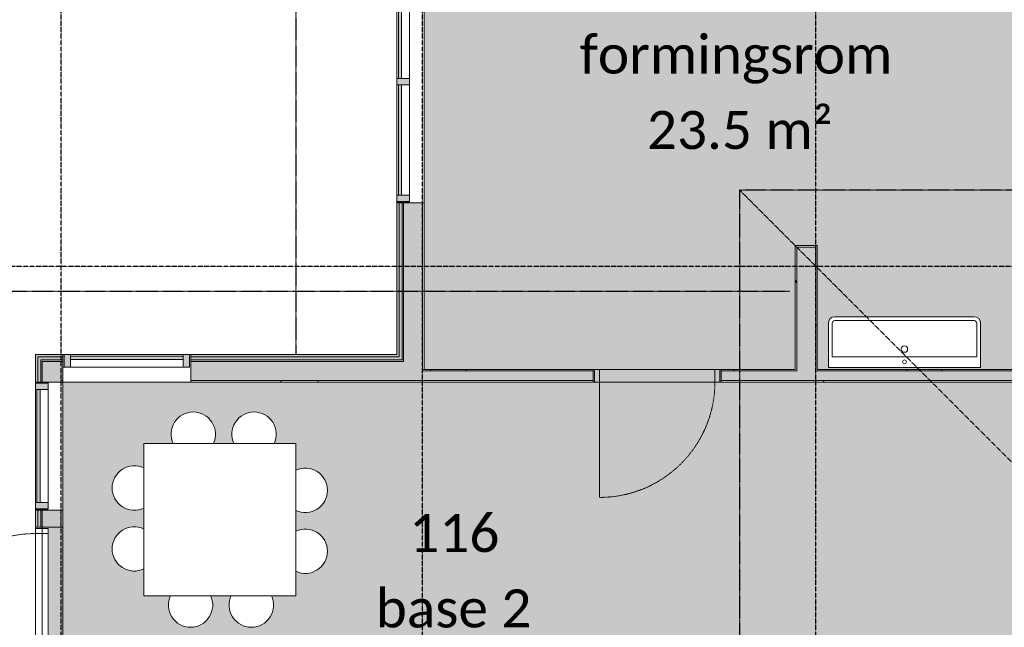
# Model space of a CAD drawing. Header units: millimetres. Extents: x -66110 to 16285, y -16697 to 38719.
# Tile 25 of 35: x -27778 to -20013, y 18750 to 23544. Entities that reach past the tile are written whole.
import ezdxf

# ---------------------------------------------------------------- set-up
doc = ezdxf.new("R2010")
doc.units = ezdxf.units.MM
for name, pattern in [('Dash 1mm', [2, 1, -1]), ('Grid Line', [5, 2, -1, 1, -1]), ('Overhead', [3.96875, 2.38125, -1.5875])]:
    doc.linetypes.add(name, pattern=pattern)
for name, color, linetype, lineweight in [('Curtain Panels', 7, 'Continuous', 9), ('Curtain Wall Mullions', 7, 'Continuous', 18), ('Doors', 7, 'Dash 1mm', 9), ('IfcAnnotation', 7, 'Continuous', 9), ('IfcCurtainWall', 7, 'Continuous', 9), ('IfcDoor', 7, 'Continuous', 9), ('IfcGrid', 7, 'Continuous', 9), ('IfcSlab', 7, 'Continuous', 9), ('IfcWall', 7, 'Continuous', 9), ('Not Exported', 7, 'Continuous', 9)]:
    doc.layers.add(name, color=color, linetype=linetype, lineweight=lineweight)
doc.layers.add('IfcFlowTerminal', color=9, linetype='Continuous', lineweight=9, true_color=0x808080)
doc.layers.add('IfcFurniture', color=9, linetype='Continuous', lineweight=9, true_color=0x808080)
doc.styles.add('Calibri', font='calibri.ttf', dxfattribs={"height": 300})
pattern_1 = [(0, (0, 0), (812.8, 203.2), [67.056, -542.544, 67.056, -542.544, -3251.2]), (0, (0, 0), (812.8, 203.2), [-1219.2, 67.056, -1152.144, 67.056, -542.544, -1422.4]), (0, (0, 0), (812.8, 203.2), [-3048, 67.056, -339.344, 67.056, -948.944]), (120, (304.8, 101.6), (-582.3764, 602.3054), [67.056, -542.544, 67.056, -542.544, -3251.2]), (120, (304.8, 101.6), (-582.3764, 602.3054), [-1219.2, 67.056, -1152.144, 67.056, -542.544, -1422.4]), (120, (304.8, 101.6), (-582.3764, 602.3054), [-3048, 67.056, -339.344, 67.056, -948.944]), (240, (406.4, 508), (-230.4236, -805.5054), [67.056, -542.544, 67.056, -542.544, -3251.2]), (240, (406.4, 508), (-230.4236, -805.5054), [-1219.2, 67.056, -1152.144, 67.056, -542.544, -1422.4]), (240, (406.4, 508), (-230.4236, -805.5054), [-3048, 67.056, -339.344, 67.056, -948.944])]

# ---------------------------------------------------------------- blocks, each defined once
blk = doc.blocks.new('ARK_2119_70_0_rvt-1-plan 01 eksist_ 200')
at = {"layer": 'IfcSlab'}
blk.add_line((-27654, 18530), (-27654, 19540), dxfattribs=at)
blk = doc.blocks.new('Dør Enkel_Glassfelt - D10x21__Glassfelt-1556728-plan 01 eksist_ 200')
at = {"layer": 'Doors', "color": 150, "linetype": 'Continuous', "true_color": 0x0080ff}
blk.add_line((455, 50), (455, 960), dxfattribs=at)
at = {"layer": 'Doors', "linetype": 'Continuous'}
for p, q in [((-495, -50), (-495, 50)), ((-495, 50), (-455, 50)), ((-455, 50), (-455, -50)), ((455, 50), (455, -50)), ((455, 50), (495, 50)), ((495, 50), (495, -50)), ((-455, -50), (-495, -50)), ((495, -50), (455, -50))]:
    blk.add_line(p, q, dxfattribs=at)
at = {"layer": 'Doors'}
blk.add_arc((455, 50), 910, 90, 180, dxfattribs=at)
at = {"layer": 'IfcDoor'}
for p, q in [((-455, 50), (455, 50)), ((-455, -50), (455, -50))]:
    blk.add_line(p, q, dxfattribs=at)
blk = doc.blocks.new('Dør Enkel_Glassfelt - YD 10x21 glassfelt-1572826-plan 01 eksist_ 200')
at = {"layer": 'Doors', "linetype": 'Continuous'}
for p, q in [((-455, -8.3), (-495, -8.3)), ((-495, -8.3), (-495, -108.3)), ((-455, -108.3), (-455, -8.3)), ((455, -108.3), (455, -8.3)), ((495, -8.3), (455, -8.3)), ((495, -108.3), (495, -8.3)), ((-495, -108.3), (-455, -108.3)), ((455, -108.3), (495, -108.3))]:
    blk.add_line(p, q, dxfattribs=at)
at = {"layer": 'Doors', "color": 150, "linetype": 'Continuous', "true_color": 0x0080ff}
blk.add_line((455, -108.3), (455, -1018.3), dxfattribs=at)
at = {"layer": 'Doors'}
blk.add_arc((455, -108.3), 910, 180, 270, dxfattribs=at)
at = {"layer": 'IfcDoor'}
for p, q in [((-455, -8.3), (455, -8.3)), ((-455, -108.3), (455, -108.3))]:
    blk.add_line(p, q, dxfattribs=at)
blk = doc.blocks.new('Servant - renne 1200 speil-V2-plan 01 eksist_ 200')
at = {"layer": 'IfcFlowTerminal'}
for p, q in [((600, -20), (-600, -20)), ((-600, -20), (-600, -370)), ((600, -370), (600, -20)), ((-570, -370), (-570, -105)), ((-570, -105), (570, -105)), ((570, -105), (570, -370)), ((550, -390), (-550, -390)), ((-550, -420), (550, -420))]:
    blk.add_line(p, q, dxfattribs=at)
for centre, radius in [((0, -65), 15), ((0, -165.2), 25)]:
    blk.add_circle(centre, radius, dxfattribs=at)
for centre, radius, start, end in [((-550, -370), 50, 180, 270), ((-550, -370), 20, 180, 270), ((550, -370), 50, 270, 360), ((550, -370), 20, 270, 360)]:
    blk.add_arc(centre, radius, start, end, dxfattribs=at)
blk = doc.blocks.new('Rectangular Mullion - 50x100 høyre-V36-plan 01 eksist_ 200')
at = {"layer": 'IfcCurtainWall'}
for p, q in [((-31120, 5654), (-31111, 5654)), ((-31111, 5554), (-31120, 5554))]:
    blk.add_line(p, q, dxfattribs=at)
blk = doc.blocks.new('Rectangular Mullion - 50x100 høyre-V37-plan 01 eksist_ 200')
at = {"layer": 'IfcCurtainWall', "true_color": 0xa62f11}
blk.add_hatch(color=24, dxfattribs=at).paths.add_polyline_path([(-10, -50), (-10, 50), (-60, 50), (-60, -50)])
at = {"layer": 'Curtain Wall Mullions'}
for p, q in [((-10, 50), (-60, 50)), ((-60, 50), (-60, -50)), ((-10, -50), (-10, 50)), ((0, 50), (-1, 50)), ((-1, 50), (-1, -50)), ((0, -50), (0, 50)), ((-60, -50), (-10, -50)), ((-1, -50), (0, -50))]:
    blk.add_line(p, q, dxfattribs=at)
blk = doc.blocks.new('System Panel - Gf100-1697902-plan 01 eksist_ 200')
at = {"layer": 'IfcCurtainWall', "true_color": 0x80ffff}
blk.add_hatch(color=131, dxfattribs=at).paths.add_polyline_path([(-445, 37.5), (-445, 12.5), (445, 12.5), (445, 37.5)])
at = {"layer": 'Curtain Panels'}
for p, q in [((445, 37.5), (-445, 37.5)), ((-445, 37.5), (-445, 12.5)), ((-445, 12.5), (445, 12.5)), ((445, 12.5), (445, 37.5))]:
    blk.add_line(p, q, dxfattribs=at)
blk = doc.blocks.new('Rectangular Mullion - 50x100 venstre-1696910-plan 01 eksist_ 200')
at = {"layer": 'IfcCurtainWall', "true_color": 0xa62f11}
blk.add_hatch(color=24, dxfattribs=at).paths.add_polyline_path([(-60, 50), (-10, 50), (-10, -50), (-60, -50)])
at = {"layer": 'Curtain Wall Mullions'}
for p, q in [((-60, -50), (-60, 50)), ((-60, 50), (-10, 50)), ((-10, 50), (-10, -50)), ((-1, 50), (0, 50)), ((-1, -50), (-1, 50)), ((0, 50), (0, -50)), ((-10, -50), (-60, -50)), ((0, -50), (-1, -50))]:
    blk.add_line(p, q, dxfattribs=at)
blk = doc.blocks.new('Rectangular Mullion - 50x100-1697795-plan 01 eksist_ 200')
at = {"layer": 'IfcCurtainWall'}
for p, q in [((-34610, 3654), (-33720, 3654)), ((-33720, 3554), (-34610, 3554))]:
    blk.add_line(p, q, dxfattribs=at)
blk = doc.blocks.new('Rectangular Mullion - 50x100 høyre-1709282-plan 01 eksist_ 200')
at = {"layer": 'IfcCurtainWall'}
for p, q in [((-27427.5, 20902), (-27436.5, 20902)), ((-27436.5, 20802), (-27427.5, 20802))]:
    blk.add_line(p, q, dxfattribs=at)
blk = doc.blocks.new('Rectangular Mullion - 50x100 høyre-1709286-plan 01 eksist_ 200')
at = {"layer": 'IfcCurtainWall', "true_color": 0xa62f11}
h = blk.add_hatch(color=24, dxfattribs=at)
h.paths.add_polyline_path([(-1, -50), (0, -50), (-1, 50)])
h.paths.add_polyline_path([(-60, -50), (-10, -50), (-10, 50), (-60, 50)])
at = {"layer": 'Curtain Wall Mullions'}
for p, q in [((-60, 50), (-60, -50)), ((-10, 50), (-60, 50)), ((-10, -50), (-10, 50)), ((0, 50), (-1, 50)), ((-1, 50), (-1, -50)), ((0, -50), (0, 50)), ((-60, -50), (-10, -50)), ((-1, -50), (0, -50))]:
    blk.add_line(p, q, dxfattribs=at)
blk = doc.blocks.new('System Panel - Gf100-1709287-plan 01 eksist_ 200')
at = {"layer": 'IfcCurtainWall', "true_color": 0x80ffff}
blk.add_hatch(color=131, dxfattribs=at).paths.add_polyline_path([(445, -37.5), (445, -12.5), (-445, -12.5), (-445, -37.5)])
at = {"layer": 'Curtain Panels'}
for p, q in [((445, -12.5), (-445, -12.5)), ((-445, -12.5), (-445, -37.5)), ((-445, -37.5), (445, -37.5)), ((445, -37.5), (445, -12.5))]:
    blk.add_line(p, q, dxfattribs=at)
blk = doc.blocks.new('Rectangular Mullion - 50x100 venstre-1709288-plan 01 eksist_ 200')
at = {"layer": 'IfcCurtainWall', "true_color": 0xa62f11}
h = blk.add_hatch(color=24, dxfattribs=at)
h.paths.add_polyline_path([(0, -50), (-1, -50), (0, 50)])
h.paths.add_polyline_path([(-10, -50), (-60, -50), (-60, 50), (-10, 50)])
at = {"layer": 'Curtain Wall Mullions'}
for p, q in [((-60, -50), (-60, 50)), ((-60, 50), (-10, 50)), ((-10, 50), (-10, -50)), ((-1, -50), (-1, 50)), ((-1, 50), (0, 50)), ((0, 50), (0, -50)), ((-10, -50), (-60, -50)), ((0, -50), (-1, -50))]:
    blk.add_line(p, q, dxfattribs=at)
blk = doc.blocks.new('Rectangular Mullion - 50x100-1709283-plan 01 eksist_ 200')
at = {"layer": 'IfcCurtainWall'}
for p, q in [((-27377.5, 20902), (-26487.5, 20902)), ((-26487.5, 20802), (-27377.5, 20802))]:
    blk.add_line(p, q, dxfattribs=at)
blk = doc.blocks.new('Rectangular Mullion - 50x100 høyre-1696908-plan 01 eksist_ 200')
at = {"layer": 'IfcCurtainWall', "true_color": 0xa62f11}
h = blk.add_hatch(color=24, dxfattribs=at)
h.paths.add_polyline_path([(0, 50), (-1, 50), (0, -50)])
h.paths.add_polyline_path([(-10, -50), (-10, 50), (-60, 50), (-60, -50)])
at = {"layer": 'Curtain Wall Mullions'}
for p, q in [((-10, 50), (-60, 50)), ((-60, 50), (-60, -50)), ((-10, -50), (-10, 50)), ((0, 50), (-1, 50)), ((-1, 50), (-1, -50)), ((0, -50), (0, 50)), ((-60, -50), (-10, -50)), ((-1, -50), (0, -50))]:
    blk.add_line(p, q, dxfattribs=at)
blk = doc.blocks.new('System Panel - Gf100-1696909-plan 01 eksist_ 200')
at = {"layer": 'IfcCurtainWall', "true_color": 0x80ffff}
blk.add_hatch(color=131, dxfattribs=at).paths.add_polyline_path([(-435, 12.5), (435, 12.5), (435, 37.5), (-435, 37.5)])
at = {"layer": 'Curtain Panels'}
for p, q in [((435, 37.5), (-435, 37.5)), ((-435, 37.5), (-435, 12.5)), ((-435, 12.5), (435, 12.5)), ((435, 12.5), (435, 37.5))]:
    blk.add_line(p, q, dxfattribs=at)
blk = doc.blocks.new('Rectangular Mullion - 50x100-1696125-plan 01 eksist_ 200')
at = {"layer": 'IfcCurtainWall'}
for p, q in [((-37004, -1140), (-37004, -270)), ((-36904, -270), (-36904, -1140))]:
    blk.add_line(p, q, dxfattribs=at)
blk = doc.blocks.new('Rectangular Mullion - 50x100-1696905-plan 01 eksist_ 200')
at = {"layer": 'IfcCurtainWall', "true_color": 0xa62f11}
blk.add_hatch(color=24, dxfattribs=at).paths.add_polyline_path([(25, -50), (-25, -50), (-25, 50), (25, 50)])
at = {"layer": 'Curtain Wall Mullions'}
for p, q in [((-25, 50), (25, 50)), ((-25, -50), (-25, 50)), ((25, 50), (25, -50)), ((25, -50), (-25, -50))]:
    blk.add_line(p, q, dxfattribs=at)
blk = doc.blocks.new('_furniture_boks instance - _furniture_boks instance-1821464-plan 01 eksist_ 200')
at = {"layer": 'IfcFurniture'}
for p, q in [((600, 600), (-600, 600)), ((-600, 600), (-600, -600)), ((600, -600), (600, 600)), ((-600, -600), (600, -600))]:
    blk.add_line(p, q, dxfattribs=at)
blk = doc.blocks.new('stol23 - stol-1756004-plan 01 eksist_ 200')
at = {"layer": 'IfcFurniture'}
for start, end in [(0, 115.23706), (244.76294, 0)]:
    blk.add_arc((20456.1, 26472.6), 175, start, end, dxfattribs=at)
blk = doc.blocks.new('stol24 - stol-1756013-plan 01 eksist_ 200')
at = {"layer": 'IfcFurniture'}
for start, end in [(0, 115.23706), (244.76294, 0)]:
    blk.add_arc((20456.1, 26392.6), 175, start, end, dxfattribs=at)
blk = doc.blocks.new('stol25 - stol-1756022-plan 01 eksist_ 200')
at = {"layer": 'IfcFurniture'}
for start, end in [(90, 205.23706), (334.76294, 90)]:
    blk.add_arc((19912.6, 27056.1), 175, start, end, dxfattribs=at)
blk = doc.blocks.new('stol26 - stol-1756031-plan 01 eksist_ 200')
at = {"layer": 'IfcFurniture'}
for start, end in [(90, 205.23706), (334.76294, 90)]:
    blk.add_arc((19832.6, 27056.1), 175, start, end, dxfattribs=at)
blk = doc.blocks.new('stol27 - stol-1756040-plan 01 eksist_ 200')
at = {"layer": 'IfcFurniture'}
for start, end in [(154.76294, 270), (270, 25.23706)]:
    blk.add_arc((19287.4, 25343.9), 175, start, end, dxfattribs=at)
blk = doc.blocks.new('stol28 - stol-1756049-plan 01 eksist_ 200')
at = {"layer": 'IfcFurniture'}
for start, end in [(154.76294, 270), (270, 25.23706)]:
    blk.add_arc((19367.4, 25343.9), 175, start, end, dxfattribs=at)
blk = doc.blocks.new('stol29 - stol-1756058-plan 01 eksist_ 200')
at = {"layer": 'IfcFurniture'}
for start, end in [(64.76294, 180), (180, 295.23706)]:
    blk.add_arc((18743.9, 25887.4), 175, start, end, dxfattribs=at)
blk = doc.blocks.new('stol30 - stol-1756067-plan 01 eksist_ 200')
at = {"layer": 'IfcFurniture'}
for start, end in [(64.76294, 180), (180, 295.23706)]:
    blk.add_arc((18743.9, 25967.4), 175, start, end, dxfattribs=at)

msp = doc.modelspace()

# ---------------------------------------------------------------- hatches: boundary and pattern name
at = {"layer": 'IfcWall', "true_color": 0xa62f11}
h = msp.add_hatch(color=24, dxfattribs=at)
h.paths.add_polyline_path([(-24785, 20902), (-24785, 22100), (-24804, 22100), (-24804, 20902)])
h.paths.add_polyline_path([(-24785, 24010), (-24785, 25640), (-24804, 25640), (-24804, 24010)])
h.paths.add_polyline_path([(-24804, 26850), (-24785, 26850), (-24785, 27150), (-24804, 27150), (-24804, 27139.4)])
h.paths.add_polyline_path([(-24785, 30388.3), (-24785, 32604.1), (-24804, 32604.1), (-24804, 30388.3)])
at = {"layer": 'IfcWall', "true_color": 0xf0f0f0}
h = msp.add_hatch(color=7, dxfattribs=at)
h.paths.add_polyline_path([(-24762, 20883), (-24762, 22100), (-24785, 22100), (-24785, 20883)])
h.paths.add_polyline_path([(-24762, 24010), (-24762, 25640), (-24785, 25640), (-24785, 24010)])
h.paths.add_polyline_path([(-24762, 26850), (-24762, 27150), (-24785, 27150), (-24785, 26850)])
h.paths.add_polyline_path([(-24762, 30388.3), (-24762, 32585.1), (-24785, 32585.1), (-24785, 30388.3)])
at = {"layer": 'IfcWall', "true_color": 0x787878}
h = msp.add_hatch(color=8, dxfattribs=at)
h.paths.add_polyline_path([(-24750, 20860), (-24750, 22100), (-24762, 22100), (-24762, 20860)])
h.paths.add_polyline_path([(-24750, 24010), (-24750, 25640), (-24762, 25640), (-24762, 24010)])
h.paths.add_polyline_path([(-24750, 26850), (-24750, 27150), (-24762, 27150), (-24762, 26850)])
h.paths.add_polyline_path([(-24750, 30388.3), (-24750, 32562.1), (-24762, 32562.1), (-24762, 30388.3)])
at = {"layer": 'IfcWall', "true_color": 0xffffcd}
h = msp.add_hatch(color=7, dxfattribs=at)
h.paths.add_polyline_path([(-24750, 20848), (-24600, 20848), (-24600, 22100), (-24750, 22100), (-24750, 20860)])
h.paths.add_polyline_path([(-24750, 24010), (-24600, 24010), (-24600, 25640), (-24750, 25640), (-24750, 24137.4)])
h.paths.add_polyline_path([(-24750, 26850), (-24600, 26850), (-24600, 27150), (-24750, 27150), (-24750, 27139.4)])
h.paths.add_polyline_path([(-24750, 30388.3), (-24600, 30388.3), (-24600, 32251.5), (-24633.2, 32251.5), (-24633.2, 32550.1), (-24750, 32550.1), (-24750, 30570.3)])
at = {"layer": 'IfcWall', "true_color": 0x787878}
h = msp.add_hatch(dxfattribs=at)
h.set_pattern_fill('FP_1', color=8, style=0, pattern_type=2)
h.set_pattern_definition(pattern_1)
h.paths.add_polyline_path([(-24587.5, 20785.5), (-24587.5, 22100), (-24600, 22100), (-24600, 20785.5), (-24590.8, 20785.5)])
h.paths.add_polyline_path([(-24587.5, 24010), (-24587.5, 24700), (-24600, 24700), (-24600, 24010)])
h.paths.add_polyline_path([(-24587.5, 24850), (-24587.5, 25640), (-24600, 25640), (-24600, 24850)])
h.paths.add_polyline_path([(-24587.5, 26850), (-24587.5, 27150), (-24600, 27150), (-24600, 26850)])
h.paths.add_polyline_path([(-24587.5, 30388.3), (-24587.5, 30600), (-24600, 30600), (-24600, 30388.3)])
h.paths.add_polyline_path([(-24587.5, 30700), (-24587.5, 32251.5), (-24600, 32251.5), (-24600, 30700)])
h = msp.add_hatch(dxfattribs=at)
h.set_pattern_fill('FP_1', color=8, style=0, pattern_type=2)
h.set_pattern_definition(pattern_1)
h.paths.add_polyline_path([(-21650, 20785.5), (-21650, 21750.1), (-21500, 21750.1), (-21500, 21762.6), (-21662.5, 21762.6), (-21662.5, 20785.5)])
at = {"layer": 'IfcWall', "true_color": 0xffffcd}
msp.add_hatch(color=7, dxfattribs=at).paths.add_polyline_path([(-21650, 20773), (-21500, 20773), (-21500, 21750.1), (-21650, 21750.1), (-21650, 20785.5)])
at = {"layer": 'IfcWall', "true_color": 0x787878}
h = msp.add_hatch(dxfattribs=at)
h.set_pattern_fill('FP_1', color=8, style=0, pattern_type=2)
h.set_pattern_definition(pattern_1)
h.paths.add_polyline_path([(-21487.5, 20785.5), (-21487.5, 21762.6), (-21500, 21762.6), (-21500, 20785.5)])
at = {"layer": 'IfcWall', "true_color": 0xa62f11}
h = msp.add_hatch(color=24, dxfattribs=at)
h.paths.add_polyline_path([(-27635, 11504), (-27635, 12290), (-27654, 12290), (-27654, 11504)])
h.paths.add_polyline_path([(-27654, 13300), (-27635, 13300), (-27635, 13450), (-27654, 13450)])
h.paths.add_polyline_path([(-27654, 14460), (-27635, 14460), (-27635, 14546.6), (-27654, 14546.6)])
h.paths.add_polyline_path([(-27635, 18474.8), (-27635, 18530), (-27654, 18530), (-27654, 18474.8)])
h.paths.add_polyline_path([(-27654, 19540), (-27635, 19540), (-27635, 19675.5), (-27654, 19675.5)])
h.paths.add_polyline_path([(-27635, 20685.5), (-27635, 20902), (-27654, 20902), (-27654, 20685.5)])
h = msp.add_hatch(color=24, dxfattribs=at)
h.paths.add_polyline_path([(-27487.5, 20883), (-27437.5, 20883), (-27437.5, 20902), (-27635, 20902), (-27635, 20883), (-27612, 20883)])
h.paths.add_polyline_path([(-26200, 20883), (-24785, 20883), (-24785, 20902), (-26427.5, 20902), (-26427.5, 20883)])
at = {"layer": 'IfcWall', "true_color": 0xf0f0f0}
h = msp.add_hatch(color=7, dxfattribs=at)
h.paths.add_polyline_path([(-27635, 11485), (-27612, 11486), (-27612, 12290), (-27635, 12290), (-27635, 11486)])
h.paths.add_polyline_path([(-27635, 13300), (-27612, 13300), (-27612, 13450), (-27635, 13450)])
h.paths.add_polyline_path([(-27635, 14460), (-27612, 14460), (-27612, 14546.6), (-27635, 14546.6)])
h.paths.add_polyline_path([(-27635, 18474.8), (-27612, 18474.8), (-27612, 18530), (-27635, 18530)])
h.paths.add_polyline_path([(-27635, 19540), (-27612, 19540), (-27612, 19675.5), (-27635, 19675.5)])
h.paths.add_polyline_path([(-27635, 20685.5), (-27612, 20685.5), (-27612, 20883), (-27635, 20883), (-27635, 20860)])
h = msp.add_hatch(color=7, dxfattribs=at)
h.paths.add_polyline_path([(-27437.5, 20860), (-27437.5, 20883), (-27612, 20883), (-27612, 20860), (-27487.5, 20860)])
h.paths.add_polyline_path([(-26200, 20860), (-24762, 20860), (-24762, 20883), (-26427.5, 20883), (-26427.5, 20860)])
at = {"layer": 'IfcWall', "true_color": 0x787878}
h = msp.add_hatch(color=8, dxfattribs=at)
h.paths.add_polyline_path([(-27600, 11462), (-27600, 12290), (-27612, 12290), (-27612, 11462)])
h.paths.add_polyline_path([(-27612, 13300), (-27600, 13300), (-27600, 13450), (-27612, 13450)])
h.paths.add_polyline_path([(-27600, 14460), (-27600, 14546.6), (-27612, 14546.6), (-27612, 14460)])
h.paths.add_polyline_path([(-27612, 18474.8), (-27600, 18474.8), (-27600, 18530), (-27612, 18530)])
h.paths.add_polyline_path([(-27612, 19540), (-27600, 19540), (-27600, 19675.5), (-27612, 19675.5)])
h.paths.add_polyline_path([(-27612, 20685.5), (-27600, 20685.5), (-27600, 20860), (-27612, 20860), (-27612, 20848)])
h = msp.add_hatch(color=8, dxfattribs=at)
h.paths.add_polyline_path([(-27450, 20848), (-27437.5, 20848), (-27437.5, 20860), (-27600, 20860), (-27600, 20848), (-27487.5, 20848)])
h.paths.add_polyline_path([(-26200, 20848), (-24750, 20848), (-24750, 20860), (-26427.5, 20860), (-26427.5, 20848)])
at = {"layer": 'IfcWall', "true_color": 0xffffcd}
h = msp.add_hatch(color=7, dxfattribs=at)
h.paths.add_polyline_path([(-27487.5, 11450), (-27450, 11450), (-27450, 12290), (-27600, 12290), (-27600, 11450)])
h.paths.add_polyline_path([(-27600, 13300), (-27450, 13300), (-27450, 13450), (-27600, 13450)])
h.paths.add_polyline_path([(-27600, 14460), (-27450, 14460), (-27450, 14546.6), (-27600, 14546.6)])
h.paths.add_polyline_path([(-27450, 18474.8), (-27450, 18530), (-27600, 18530), (-27600, 18474.8), (-27487.5, 18474.8)])
h.paths.add_polyline_path([(-27487.5, 19540), (-27450, 19540), (-27450, 19675.5), (-27600, 19675.5), (-27600, 19540)])
h.paths.add_polyline_path([(-27600, 20685.5), (-27450, 20685.5), (-27450, 20848), (-27600, 20848), (-27600, 20698)])
h = msp.add_hatch(color=7, dxfattribs=at)
h.paths.add_polyline_path([(-26200, 20698), (-24600, 20698), (-24600, 20848), (-26427.5, 20848), (-26427.5, 20698)])
h.paths.add_polyline_path([(-27437.5, 20698), (-27437.5, 20848), (-27450, 20848), (-27450, 20698)])
at = {"layer": 'IfcWall', "true_color": 0x787878}
h = msp.add_hatch(dxfattribs=at)
h.set_pattern_fill('FP_1', color=8, style=0, pattern_type=2)
h.set_pattern_definition(pattern_1)
h.paths.add_polyline_path([(-21487.5, 20773), (-18550, 20773), (-18550, 20785.5), (-21500, 20785.5), (-21500, 20773)])
h.paths.add_polyline_path([(-24587.5, 20773), (-23255, 20773), (-23255, 20785.5), (-24600, 20785.5), (-24600, 20773), (-24590.8, 20773)])
h.paths.add_polyline_path([(-21694.1, 20773), (-21650, 20773), (-21650, 20785.5), (-22245, 20785.5), (-22245, 20773)])
at = {"layer": 'IfcWall', "true_color": 0xffffcd}
h = msp.add_hatch(color=7, dxfattribs=at)
h.paths.add_polyline_path([(-24587.5, 20698), (-23255, 20698), (-23255, 20773), (-24600, 20773), (-24600, 20698)])
h.paths.add_polyline_path([(-21650, 20698), (-18537.5, 20698), (-18537.5, 20773), (-22245, 20773), (-22245, 20698)])
at = {"layer": 'IfcWall', "true_color": 0x787878}
h = msp.add_hatch(dxfattribs=at)
h.set_pattern_fill('FP_1', color=8, style=0, pattern_type=2)
h.set_pattern_definition(pattern_1)
h.paths.add_polyline_path([(-27450, 11437.5), (-27437.5, 11437.5), (-27437.5, 12290), (-27450, 12290), (-27450, 11450)])
h.paths.add_polyline_path([(-27450, 13300), (-27437.5, 13300), (-27437.5, 13450), (-27450, 13450)])
h.paths.add_polyline_path([(-27437.5, 14460), (-27437.5, 14546.6), (-27450, 14546.6), (-27450, 14460)])
h.paths.add_polyline_path([(-27437.5, 18474.8), (-27437.5, 18530), (-27450, 18530), (-27450, 18474.8)])
h.paths.add_polyline_path([(-27437.5, 19540), (-27437.5, 19675.5), (-27450, 19675.5), (-27450, 19540)])
h.paths.add_polyline_path([(-27450, 20685.5), (-27437.5, 20685.5), (-27437.5, 20698), (-27450, 20698)])
h = msp.add_hatch(dxfattribs=at)
h.set_pattern_fill('FP_1', color=8, style=0, pattern_type=2)
h.set_pattern_definition(pattern_1)
h.paths.add_polyline_path([(-26427.5, 20685.5), (-24600, 20685.5), (-24600, 20698), (-26427.5, 20698)])
h = msp.add_hatch(dxfattribs=at)
h.set_pattern_fill('FP_1', color=8, style=0, pattern_type=2)
h.set_pattern_definition(pattern_1)
h.paths.add_polyline_path([(-23625.2, 20685.5), (-23255, 20685.5), (-23255, 20698), (-24600, 20698), (-24600, 20685.5), (-24587.5, 20685.5)])
h.paths.add_polyline_path([(-21050.3, 20685.5), (-18550, 20685.5), (-18550, 20698), (-22245, 20698), (-22245, 20685.5)])
at = {"layer": 'Not Exported', "true_color": 0xedfae6}
h = msp.add_hatch(color=7, dxfattribs=at)
h.paths.add_polyline_path([(-22245, 20735.5), (-22245, 20785.5), (-21662.5, 20785.5), (-21662.5, 21762.6), (-21487.5, 21762.6), (-21487.5, 20785.5), (-18550, 20785.5), (-18550, 20850), (-18500, 20850), (-18500, 21695.8), (-18550, 21695.8), (-18550, 24700), (-24587.5, 24700), (-24587.5, 20785.5), (-23255, 20785.5), (-23255, 20735.5), (-22337.8, 20735.5)])
h.paths.add_polyline_path([(-20200, 20800), (-21400, 20800.6), (-21398.3, 21162.9), (-21393.3, 21175), (-21385.4, 21185.4), (-21367.3, 21196.5), (-21355.2, 21199.3), (-21350, 21200), (-20235.9, 21197.8), (-20225, 21193.3), (-20214.6, 21185.4), (-20204.6, 21170), (-20200.7, 21155.2), (-20200, 21150), (-20200, 20885)])
h.paths.add_polyline_path([(-20230.7, 21155.2), (-20237.1, 21165.1), (-20235.1, 21160.9), (-20232.7, 21157.8)])
at = {"layer": 'Not Exported', "true_color": 0xdee9dc}
h = msp.add_hatch(color=254, dxfattribs=at)
h.paths.add_polyline_path([(-24720, 16500), (-24720, 16550), (-24200, 16550), (-24200, 17700), (-23197.5, 17700), (-23197.5, 17650), (-22304.5, 17650), (-22304.5, 17675), (-22329.5, 17675), (-22329.5, 17695), (-22304.5, 17695), (-22304.5, 17700), (-22262.5, 17700), (-22262.5, 17650), (-22252.5, 17650), (-22252.5, 17700), (-18550, 17700), (-18550, 17750), (-18500, 17750), (-18500, 18760), (-18550, 18760), (-18550, 20685.5), (-22245, 20685.5), (-22245, 20735.5), (-23255, 20735.5), (-23255, 20685.5), (-27437.5, 20685.5), (-27437.5, 19540), (-27545.8, 19540), (-27545.8, 18530), (-27437.5, 18530), (-27437.5, 16550), (-25730, 16550), (-25730, 16500), (-24912.6, 16500)])
h.paths.add_polyline_path([(-25950.7, 16750.9), (-25996, 16756.9), (-26038.2, 16774.3), (-26074.4, 16802.2), (-26102.3, 16838.4), (-26119.7, 16880.6), (-26125.7, 16925.9), (-26119.7, 16971.2), (-26107.8, 17000), (-26273.6, 17000), (-26261.7, 16971.2), (-26255.7, 16925.9), (-26261.7, 16880.6), (-26279.1, 16838.4), (-26307, 16802.2), (-26343.2, 16774.3), (-26385.4, 16756.9), (-26430.7, 16750.9), (-26476, 16756.9), (-26518.2, 16774.3), (-26554.4, 16802.2), (-26582.3, 16838.4), (-26599.7, 16880.6), (-26605.7, 16925.9), (-26599.7, 16971.2), (-26587.8, 17000), (-26800, 17000), (-26800, 17212.2), (-26828.8, 17200.3), (-26874.1, 17194.3), (-26919.4, 17200.3), (-26961.6, 17217.7), (-26997.8, 17245.6), (-27025.7, 17281.8), (-27043.1, 17324), (-27049.1, 17369.3), (-27043.1, 17414.6), (-27025.7, 17456.8), (-26997.8, 17493), (-26961.6, 17520.9), (-26919.4, 17538.3), (-26874.1, 17544.3), (-26828.8, 17538.3), (-26800, 17526.4), (-26800, 17692.2), (-26828.8, 17680.3), (-26874.1, 17674.3), (-26919.4, 17680.3), (-26961.6, 17697.7), (-26997.8, 17725.6), (-27025.7, 17761.8), (-27043.1, 17804), (-27049.1, 17849.3), (-27043.1, 17894.6), (-27025.7, 17936.8), (-26997.8, 17973), (-26961.6, 18000.9), (-26919.4, 18018.3), (-26874.1, 18024.3), (-26828.8, 18018.3), (-26800, 18006.4), (-26800, 18200), (-26566.4, 18200), (-26578.3, 18228.8), (-26584.3, 18274.1), (-26578.3, 18319.4), (-26559.3, 18363.6), (-26533, 18397.8), (-26496.8, 18425.7), (-26454.6, 18443.1), (-26409.3, 18449.1), (-26364, 18443.1), (-26321.8, 18425.7), (-26285.6, 18397.8), (-26257.7, 18361.6), (-26240.3, 18319.4), (-26235.2, 18267.5), (-26240.3, 18228.8), (-26252.2, 18200), (-26086.4, 18200), (-26098.3, 18228.8), (-26104.3, 18274.1), (-26098.3, 18319.4), (-26080.9, 18361.6), (-26053, 18397.8), (-26016.8, 18425.7), (-25974.6, 18443.1), (-25929.3, 18449.1), (-25884, 18443.1), (-25841.8, 18425.7), (-25805.6, 18397.8), (-25777.7, 18361.6), (-25760.3, 18319.4), (-25754.3, 18274.1), (-25760.3, 18228.8), (-25772.2, 18200), (-25600, 18200), (-25600, 17987.8), (-25571.2, 17999.7), (-25525.9, 18005.7), (-25480.6, 17999.7), (-25438.4, 17982.3), (-25402.2, 17954.4), (-25374.3, 17918.2), (-25356.9, 17876), (-25350.9, 17830.7), (-25356.9, 17785.4), (-25374.3, 17743.2), (-25402.2, 17707), (-25438.4, 17679.1), (-25480.6, 17661.7), (-25525.9, 17655.7), (-25571.2, 17661.7), (-25600, 17673.6), (-25600, 17507.8), (-25571.2, 17519.7), (-25525.9, 17525.7), (-25480.6, 17519.7), (-25438.4, 17502.3), (-25402.2, 17474.4), (-25374.3, 17438.2), (-25356.9, 17396), (-25350.9, 17350.7), (-25356.9, 17305.4), (-25374.3, 17263.2), (-25402.2, 17227), (-25438.4, 17199.1), (-25480.6, 17181.7), (-25525.9, 17175.7), (-25571.2, 17181.7), (-25600, 17193.6), (-25600, 17000), (-25793.6, 17000), (-25781.7, 16971.2), (-25775.7, 16925.9), (-25781.7, 16880.6), (-25799.1, 16838.4), (-25827, 16802.2), (-25863.2, 16774.3), (-25905.4, 16756.9)])
h.paths.add_polyline_path([(-23187.5, 17675), (-23187.5, 17700), (-23145.5, 17700), (-23145.5, 17695), (-23120.5, 17695), (-23120.5, 17675), (-23145.5, 17675)])
h.paths.add_polyline_path([(-25950.7, 18750.9), (-25996, 18756.9), (-26038.2, 18774.3), (-26074.4, 18802.2), (-26102.3, 18838.4), (-26119.7, 18880.6), (-26125.7, 18925.9), (-26119.7, 18971.2), (-26107.8, 19000), (-26273.6, 19000), (-26261.7, 18971.2), (-26255.7, 18925.9), (-26261.7, 18880.6), (-26279.1, 18838.4), (-26307, 18802.2), (-26343.2, 18774.3), (-26385.4, 18756.9), (-26430.7, 18750.9), (-26476, 18756.9), (-26518.2, 18774.3), (-26554.4, 18802.2), (-26582.3, 18838.4), (-26599.7, 18880.6), (-26605.7, 18925.9), (-26599.7, 18971.2), (-26587.8, 19000), (-26800, 19000), (-26800, 19212.2), (-26828.8, 19200.3), (-26874.1, 19194.3), (-26919.4, 19200.3), (-26961.6, 19217.7), (-26997.8, 19245.6), (-27025.7, 19281.8), (-27043.1, 19324), (-27049.1, 19369.3), (-27043.1, 19414.6), (-27025.7, 19456.8), (-26997.8, 19493), (-26961.6, 19520.9), (-26919.4, 19538.3), (-26874.1, 19544.3), (-26828.8, 19538.3), (-26800, 19526.4), (-26800, 19692.2), (-26828.8, 19680.3), (-26874.1, 19674.3), (-26919.4, 19680.3), (-26961.6, 19697.7), (-26997.8, 19725.6), (-27025.7, 19761.8), (-27043.1, 19804), (-27049.1, 19849.3), (-27043.1, 19894.6), (-27025.7, 19936.8), (-26997.8, 19973), (-26961.6, 20000.9), (-26919.4, 20018.3), (-26874.1, 20024.3), (-26828.8, 20018.3), (-26800, 20006.4), (-26800, 20200), (-26566.4, 20200), (-26578.3, 20228.8), (-26584.3, 20274.1), (-26578.3, 20319.4), (-26560.9, 20361.6), (-26533, 20397.8), (-26496.8, 20425.7), (-26454.6, 20443.1), (-26409.3, 20449.1), (-26364, 20443.1), (-26321.8, 20425.7), (-26285.6, 20397.8), (-26257.7, 20361.6), (-26240.3, 20319.4), (-26234.3, 20274.1), (-26240.3, 20228.8), (-26252.2, 20200), (-26086.4, 20200), (-26098.3, 20228.8), (-26104.3, 20274.1), (-26098.3, 20319.4), (-26080.9, 20361.6), (-26053, 20397.8), (-26016.8, 20425.7), (-25974.6, 20443.1), (-25929.3, 20449.1), (-25884, 20443.1), (-25841.8, 20425.7), (-25805.6, 20397.8), (-25777.7, 20361.6), (-25760.3, 20319.4), (-25754.3, 20274.1), (-25760.3, 20228.8), (-25772.2, 20200), (-25600, 20200), (-25600, 19987.8), (-25571.2, 19999.7), (-25525.9, 20005.7), (-25480.6, 19999.7), (-25438.4, 19982.3), (-25402.2, 19954.4), (-25374.3, 19918.2), (-25356.9, 19876), (-25350.9, 19830.7), (-25356.9, 19785.4), (-25374.3, 19743.2), (-25402.2, 19707), (-25438.4, 19679.1), (-25480.6, 19661.7), (-25525.9, 19655.7), (-25571.2, 19661.7), (-25600, 19673.6), (-25600, 19507.8), (-25571.2, 19519.7), (-25525.9, 19525.7), (-25480.6, 19519.7), (-25438.4, 19502.3), (-25402.2, 19474.4), (-25374.3, 19438.2), (-25356.9, 19396), (-25350.9, 19350.7), (-25356.9, 19305.4), (-25374.3, 19263.2), (-25402.2, 19227), (-25438.4, 19199.1), (-25480.6, 19181.7), (-25525.9, 19175.7), (-25571.2, 19181.7), (-25600, 19193.6), (-25600, 19000), (-25793.6, 19000), (-25781.7, 18971.2), (-25775.7, 18925.9), (-25781.7, 18880.6), (-25799.1, 18838.4), (-25827, 18802.2), (-25863.2, 18774.3), (-25905.4, 18756.9)])

# ---------------------------------------------------------------- linework, layer by layer
at = {"layer": 'IfcAnnotation', "linetype": 'Overhead', "lineweight": 25}
for p, q in [((-25600, 33000), (-25600, 20902)), ((-22100, 22200), (-22100, 10200)), ((-16975, 17074.9), (-22100, 22200)), ((-11850, 22200), (-22100, 22200)), ((-21704, 21400), (-28450, 21400))]:
    msp.add_line(p, q, dxfattribs=at)
at = {"layer": 'IfcGrid', "color": 9, "linetype": 'Grid Line', "lineweight": 25, "true_color": 0xc0c0c0}
for p, q in [((-27450, -6068.3), (-27450, 34991.8)), ((-24600, -6068.3), (-24600, 34991.8)), ((-21500, -6068.3), (-21500, 34991.8)), ((-54931.9, 21600.1), (4529.7, 21600.1))]:
    msp.add_line(p, q, dxfattribs=at)
at = {"layer": 'IfcSlab'}
msp.add_line((-27600, 19540), (-27600, 18530), dxfattribs=at)
at = {"layer": 'IfcWall'}
for p, q in [((-24587.5, 24010), (-24587.5, 22100)), ((-24804, 22101), (-24804, 22110)), ((-24785, 22100), (-24785, 20883)), ((-24762, 22100), (-24762, 20860)), ((-24750, 22100), (-24750, 20848)), ((-24600, 22100), (-24600, 20773)), ((-21500, 21750.1), (-21650, 21750.1)), ((-21650, 21750.1), (-21650, 20773)), ((-21500, 21750.1), (-21500, 20773)), ((-26437.5, 20902), (-26428.5, 20902)), ((-27635, 20883), (-27635, 20685.5)), ((-27635, 20883), (-27437.5, 20883)), ((-27612, 20860), (-27612, 20685.5)), ((-27612, 20860), (-27437.5, 20860)), ((-27600, 20848), (-27600, 20685.5)), ((-27600, 20848), (-27437.5, 20848)), ((-24785, 20883), (-26427.5, 20883)), ((-24762, 20860), (-26427.5, 20860)), ((-24750, 20848), (-26427.5, 20848)), ((-24600, 20785.5), (-24587.5, 20785.5)), ((-23255, 20773), (-24600, 20773)), ((-21650, 20773), (-22245, 20773)), ((-18537.5, 20773), (-21500, 20773)), ((-27450, 20698), (-27450, 20685.5)), ((-27450, 20698), (-27437.5, 20698)), ((-27437.5, 20685.5), (-27437.5, 19675.5)), ((-26427.5, 20685.5), (-27437.5, 20685.5)), ((-23255, 20698), (-26427.5, 20698)), ((-18537.5, 20698), (-22245, 20698)), ((-27654, 19676.5), (-27654, 19685.5)), ((-27635, 19675.5), (-27635, 19540)), ((-27612, 19675.5), (-27612, 19540)), ((-27600, 19675.5), (-27600, 19540)), ((-27450, 19675.5), (-27450, 19540))]:
    msp.add_line(p, q, dxfattribs=at)
at = {"layer": 'IfcWall', "lineweight": 18}
for p, q in [((-24804, 20902), (-24804, 22100)), ((-24587.5, 22100), (-24804, 22100)), ((-24587.5, 20785.5), (-24587.5, 22100)), ((-21487.5, 21762.6), (-21662.5, 21762.6)), ((-21662.5, 21762.6), (-21662.5, 20785.5)), ((-21487.5, 20785.5), (-21487.5, 21762.6)), ((-27654, 20902), (-27654, 20685.5)), ((-27437.5, 20902), (-27654, 20902)), ((-27437.5, 20902), (-27437.5, 20685.5)), ((-24804, 20902), (-26427.5, 20902)), ((-26427.5, 20902), (-26427.5, 20685.5)), ((-23255, 20785.5), (-24587.5, 20785.5)), ((-23255, 20685.5), (-23255, 20785.5)), ((-21662.5, 20785.5), (-22245, 20785.5)), ((-22245, 20785.5), (-22245, 20685.5)), ((-18550, 20785.5), (-21487.5, 20785.5)), ((-27437.5, 20685.5), (-27654, 20685.5)), ((-26427.5, 20685.5), (-23255, 20685.5)), ((-22245, 20685.5), (-18550, 20685.5)), ((-27654, 19540), (-27654, 19675.5)), ((-27437.5, 19675.5), (-27654, 19675.5)), ((-27437.5, 19540), (-27437.5, 19675.5)), ((-27437.5, 19540), (-27654, 19540))]:
    msp.add_line(p, q, dxfattribs=at)
at = {"layer": 'Not Exported', "flags": 128}
for points in [[(-24587.5, 24700), (-24587.5, 20785.5), (-21662.5, 20785.5), (-21662.5, 21762.6), (-21487.5, 21762.6), (-21487.5, 20785.5), (-18550, 20785.5), (-18550, 21695.8), (-18550, 21860), (-18550, 22187.5), (-18550, 24700), (-20052.5, 24700), (-20062.5, 24700)], [(-27437.5, 20685.5), (-27437.5, 16550), (-24200, 16550), (-24200, 17385.9), (-24200, 17700), (-23278, 17700), (-21537.5, 17700), (-18550, 17700), (-18550, 20685.5), (-21575, 20685.5), (-24542.7, 20685.5), (-24695.8, 20685.5)]]:
    msp.add_lwpolyline(points, close=True, dxfattribs=at)

# ---------------------------------------------------------------- block references
at = {"lineweight": 5}
msp.add_blockref('ARK_2119_70_0_rvt-1-plan 01 eksist_ 200', (0, 0), dxfattribs=at)
at = {"layer": 'IfcCurtainWall'}
for name, p in [('Rectangular Mullion - 50x100-1696125-plan 01 eksist_ 200', (12200, 24220)), ('Rectangular Mullion - 50x100-1696125-plan 01 eksist_ 200', (12200, 23300)), ('Rectangular Mullion - 50x100 høyre-1709282-plan 01 eksist_ 200', (0, 0)), ('Rectangular Mullion - 50x100-1709283-plan 01 eksist_ 200', (0, 0)), ('Rectangular Mullion - 50x100 høyre-1709286-plan 01 eksist_ 200', (-26427.5, 20852))]:
    msp.add_blockref(name, p, dxfattribs=at)
for name, p, rotation in [('System Panel - Gf100-1696909-plan 01 eksist_ 200', (-24754, 23515), 90.00000000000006), ('System Panel - Gf100-1696909-plan 01 eksist_ 200', (-24754, 22595), 90.00000000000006), ('Rectangular Mullion - 50x100 høyre-1696908-plan 01 eksist_ 200', (-24754, 22100), 270.0000000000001), ('System Panel - Gf100-1709287-plan 01 eksist_ 200', (-26932.5, 20852), 180), ('Rectangular Mullion - 50x100 høyre-V36-plan 01 eksist_ 200', (-22000, 51795.5), 90.00000000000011), ('Rectangular Mullion - 50x100-1697795-plan 01 eksist_ 200', (-24000, 54345.5), 90.0000000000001), ('System Panel - Gf100-1697902-plan 01 eksist_ 200', (-27604, 20180.5), 90.00000000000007), ('Rectangular Mullion - 50x100 høyre-V37-plan 01 eksist_ 200', (-27604, 19675.5), 270.0000000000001)]:
    msp.add_blockref(name, p, dxfattribs=dict(at, rotation=rotation))
at = {"layer": 'IfcCurtainWall', "extrusion": (0, 0, -1)}
for name, p, rotation in [('Rectangular Mullion - 50x100-1696905-plan 01 eksist_ 200', (24754, 23055), 89.99999999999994), ('Rectangular Mullion - 50x100 venstre-1696910-plan 01 eksist_ 200', (27604, 20685.5), 89.99999999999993)]:
    msp.add_blockref(name, p, dxfattribs=dict(at, rotation=rotation))
msp.add_blockref('Rectangular Mullion - 50x100 venstre-1709288-plan 01 eksist_ 200', (27437.5, 20852), dxfattribs=at)
at = {"layer": 'IfcDoor'}
for name, p, rotation in [('Dør Enkel_Glassfelt - D10x21__Glassfelt-1556728-plan 01 eksist_ 200', (-22750, 20735.5), 180), ('Dør Enkel_Glassfelt - YD 10x21 glassfelt-1572826-plan 01 eksist_ 200', (-27545.8, 19035), 269.9999999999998)]:
    msp.add_blockref(name, p, dxfattribs=dict(at, rotation=rotation))
at = {"layer": 'IfcFlowTerminal', "rotation": 180}
msp.add_blockref('Servant - renne 1200 speil-V2-plan 01 eksist_ 200', (-20800, 20780), dxfattribs=at)
at = {"layer": 'IfcFurniture'}
for name, p, rotation in [('stol23 - stol-1756004-plan 01 eksist_ 200', (63.3, -182), 90.00000000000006), ('stol24 - stol-1756013-plan 01 eksist_ 200', (463.3, -182), 90.00000000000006), ('_furniture_boks instance - _furniture_boks instance-1821464-plan 01 eksist_ 200', (-26200, 19600), 180), ('stol25 - stol-1756022-plan 01 eksist_ 200', (182, -63.3), 90), ('stol28 - stol-1756049-plan 01 eksist_ 200', (-182, 463.3), 90.00000000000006), ('stol26 - stol-1756031-plan 01 eksist_ 200', (182, -463.3), 90), ('stol27 - stol-1756040-plan 01 eksist_ 200', (-182, 63.3), 90.00000000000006), ('stol30 - stol-1756067-plan 01 eksist_ 200', (-463.3, 182), 90.0000000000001), ('stol29 - stol-1756058-plan 01 eksist_ 200', (-63.3, 182), 90.0000000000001)]:
    msp.add_blockref(name, p, dxfattribs=dict(at, rotation=rotation))

# ---------------------------------------------------------------- texts
at = {"layer": 'Not Exported', "char_height": 300, "attachment_point": 1, "style": 'Calibri'}
for s, insert, width in [('formingsrom', (-23360.5, 23418.8), 3126.581), ('23.5 m²', (-22831.3, 22823.5), 1859.915), ('116', (-24705.7, 19644.7), 913.924), ('base 2', (-24970.3, 19049.4), 1539.24)]:
    msp.add_mtext(s, dxfattribs=dict(at, insert=insert, width=width))

doc.saveas('drawing.dxf')
